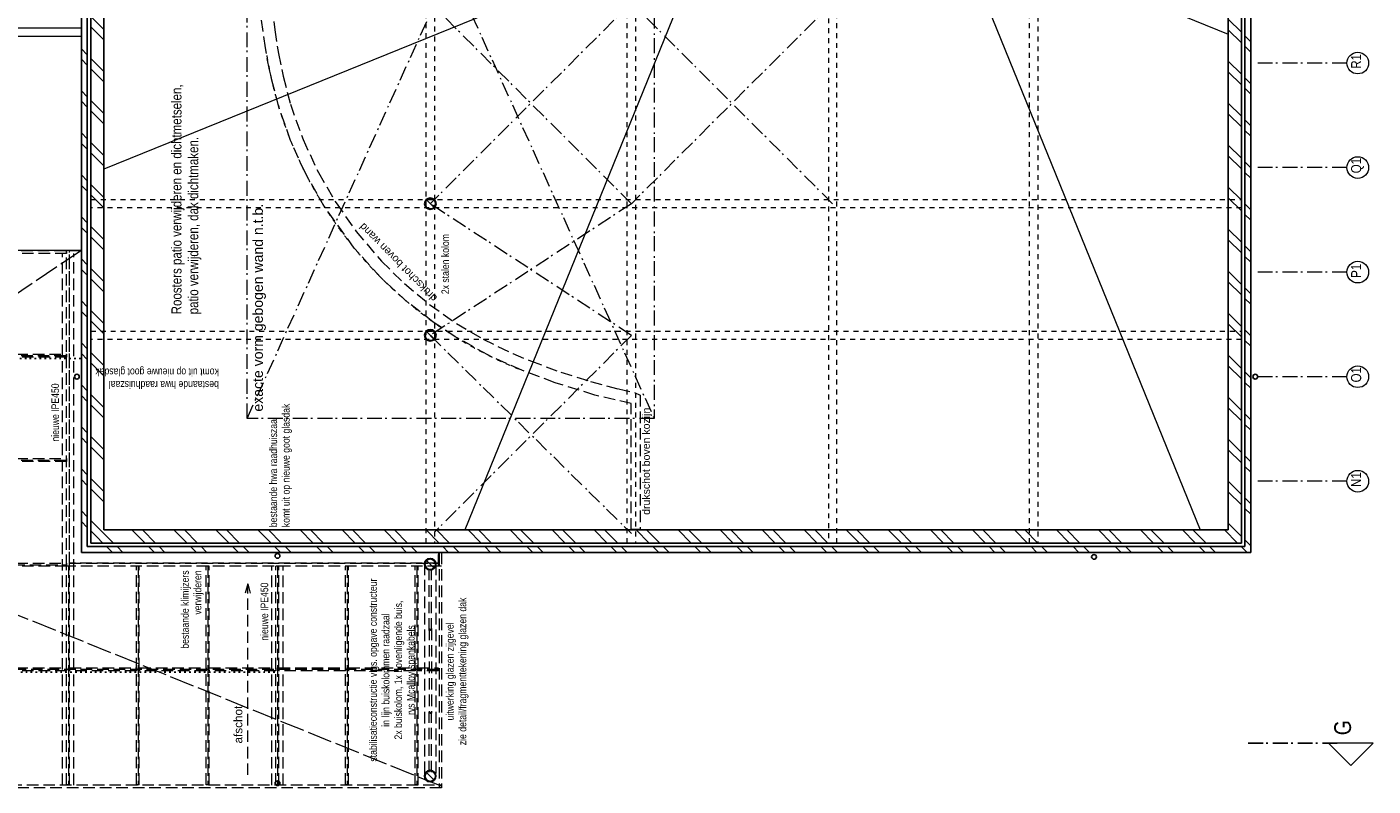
# Model space of a CAD drawing. Header units: millimetres. Extents: x 274596 to 660162, y 141333 to 298920.
# Tile 67 of 165: x 410518 to 433170, y 202424 to 215203. Entities that reach past the tile are written whole.
import ezdxf

# ---------------------------------------------------------------- set-up
doc = ezdxf.new("R2010")
doc.units = ezdxf.units.MM
doc.header["$LTSCALE"] = 400
for name, pattern in [('STYLE_01', [0.416641, 0.208282, -0.208359]), ('STYLE_02', [0.694427, 0.486069, -0.208359]), ('STYLE_03', [1.25, 1.041641, -0.208359]), ('STYLE_05', [0.208282, 0.069427, -0.138855]), ('STYLE_06', [1.041641, 0.625, -0.208282, 0.069427, -0.138931])]:
    doc.linetypes.add(name, pattern=pattern)
for name, color, linetype, lineweight in [('Binnenkozijnen', 140, 'Continuous', 15), ('Interieur-vaste inrichting', 140, 'Continuous', 15), ('Lijn-afbreek', 140, 'STYLE_06', 15), ('mat-baksteen', 5, 'Continuous', 25), ('mat-beton (ihwg)', 5, 'Continuous', 25), ('mat-isolatie', 140, 'Continuous', 15), ('mat-staal', 5, 'Continuous', 25), ('None', 7, 'Continuous', 9), ('Tekst', 140, 'Continuous', 15)]:
    doc.layers.add(name, color=color, linetype=linetype, lineweight=lineweight)
doc.styles.add('Arial', font='arial.ttf', dxfattribs={"height": 211.666667})
doc.styles.add('Arial Narrow', font='ARIALN.TTF', dxfattribs={"height": 222.25})

# ---------------------------------------------------------------- blocks, each defined once
blk = doc.blocks.new('*U195')
at = {"layer": 'Lijn-afbreek', "lineweight": 5}
for p, q in [((3497, -24360), (18647, -31210)), ((18647, -24360), (3497, -31210))]:
    blk.add_line(p, q, dxfattribs=at)
at = {"layer": 'Lijn-afbreek', "color": 140, "lineweight": 15}
blk.add_lwpolyline([(3497, -24360), (18647, -24360), (18647, -31210), (3497, -31210)], close=True, dxfattribs=at)
blk = doc.blocks.new('*U196')
at = {"layer": 'Interieur-vaste inrichting', "linetype": 'STYLE_01', "lineweight": 15}
blk.add_arc((10755, -31518), 6925, 99.5607, 157.9713, dxfattribs=at)
at = {"layer": 'mat-isolatie', "linetype": 'STYLE_02', "lineweight": 5}
blk.add_lwpolyline([(10457, -24775), (10037, -24823), (9641, -24886), (9260, -24967), (8787, -25087), (8192, -25300), (7637, -25559), (7127, -25855), (6647, -26193), (6146, -26620), (5767, -27007), (5415, -27430), (5098, -27880), (4833, -28330), (4590, -28830), (4465, -29130), (4277, -29640), (4118, -30140), (3995, -30610), (3935, -30880), (3891, -30972), (1626, -30972), (1626, -30820), (3747, -30820), (3891, -30210), (4100, -29540), (4311, -28980), (4566, -28410), (4874, -27860), (5121, -27490), (5455, -27060), (5869, -26610), (6367, -26160), (7037, -25675), (7625, -25340), (8178, -25090), (8737, -24893), (9367, -24733), (9737, -24666), (10267, -24593)], dxfattribs=at)
at = {"layer": 'None', "color": 7}
blk.add_blockref('*U195', (0, 0), dxfattribs=at)
at = {"layer": 'Tekst', "color": 140, "style": 'Arial'}
for s, insert, char_height, width, attachment_point in [('exacte vorm gebogen wand n.t.b.', (3613, -24455), 169.33, 3574.5, 1), ('drukschot boven kozijn', (2777, -31009), 127, 4640, 2)]:
    blk.add_mtext(s, dxfattribs=dict(at, insert=insert, char_height=char_height, width=width, attachment_point=attachment_point))
at = {"layer": 'Tekst', "color": 140, "insert": (5446, -27478), "char_height": 127, "width": 3574.5, "attachment_point": 1, "rotation": 44.5638, "style": 'Arial'}
blk.add_mtext('drukschot boven wand', dxfattribs=at)
blk = doc.blocks.new('*U757')
at = {"layer": 'None', "color": 43, "linetype": 'Continuous', "lineweight": 9}
for points, knots in [([(0, 0), (0, 5), (3.894, 10), (11.68, 20), (20, 0)], [0, 0, 0, 0.3093529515, 0.3093529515, 1, 1, 1]), ([(20, 0), (28.32, -20), (36.106, -10), (40, -5), (40, 0), (40, 5), (36.106, 10), (28.32, 20), (20, 0)], [0, 0, 0, 0.3453298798, 0.3453298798, 0.500007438, 0.500007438, 0.6546816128, 0.6546816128, 1, 1, 1]), ([(20, 0), (25.824, -14), (31.2742, -7), (34, -3.5), (34, 0), (34, 3.5), (31.2742, 7), (25.824, 14), (20, 0)], [0, 0, 0, 0.3453298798, 0.3453298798, 0.500007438, 0.500007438, 0.6546816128, 0.6546816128, 1, 1, 1])]:
    blk.add_open_spline(points, degree=2, knots=knots, dxfattribs=at)
blk = doc.blocks.new('*U758')
at = {"layer": 'None', "color": 43}
blk.add_blockref('*U757', (0, 0), dxfattribs=at)
blk = doc.blocks.new('*U759')
at = {"layer": 'None', "color": 43, "linetype": 'Continuous', "lineweight": 9}
for points, knots in [([(0, 0), (0, 5), (3.894, 10), (11.68, 20), (20, 0)], [0, 0, 0, 0.3093529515, 0.3093529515, 1, 1, 1]), ([(20, 0), (28.32, -20), (36.106, -10), (40, -5), (40, 0), (40, 5), (36.106, 10), (28.32, 20), (20, 0)], [0, 0, 0, 0.3453298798, 0.3453298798, 0.500007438, 0.500007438, 0.6546816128, 0.6546816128, 1, 1, 1]), ([(20, 0), (25.824, -14), (31.2742, -7), (34, -3.5), (34, 0), (34, 3.5), (31.2742, 7), (25.824, 14), (20, 0)], [0, 0, 0, 0.3453298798, 0.3453298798, 0.500007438, 0.500007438, 0.6546816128, 0.6546816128, 1, 1, 1])]:
    blk.add_open_spline(points, degree=2, knots=knots, dxfattribs=at)
blk = doc.blocks.new('*U760')
at = {"layer": 'None', "color": 43}
blk.add_blockref('*U759', (0, 0), dxfattribs=at)
blk = doc.blocks.new('*X127')
at = {"layer": 'None', "lineweight": 9}
blk.add_line((-68, -68), (68, 68), dxfattribs=at)
blk = doc.blocks.new('Kolom O 194')
at = {"layer": 'mat-staal', "lineweight": 25}
for radius in [96.8, 88.8]:
    blk.add_circle((0, 0), radius, dxfattribs=at)
at = {"layer": 'mat-staal'}
blk.add_blockref('*X127', (0, 0), dxfattribs=at)
blk = doc.blocks.new('*U761')
at = {"layer": 'None', "color": 8, "linetype": 'STYLE_02', "lineweight": 5}
for p, q in [((1057, -27345), (-2522, -27345)), ((1057, -27535), (-2522, -27535)), ((-39, -27420), (-1459, -27420)), ((-39, -27460), (-1459, -27460))]:
    blk.add_line(p, q, dxfattribs=at)
at = {"layer": 'None', "color": 43, "linetype": 'STYLE_02', "lineweight": 9}
for p, q in [((-2459, -27420), (-1459, -27420)), ((-2459, -27460), (-1459, -27460)), ((-59, -27420), (948, -27420)), ((-59, -27460), (948, -27460))]:
    blk.add_line(p, q, dxfattribs=at)
at = {"layer": 'None', "color": 7}
for p in [(-2522, -27440), (1044, -27440)]:
    blk.add_blockref('Kolom O 194', p, dxfattribs=at)
at = {"layer": 'None', "color": 43}
for name, p, rotation in [('*U758', (-1459, -27420), 270), ('*U760', (-59, -27460), 90)]:
    blk.add_blockref(name, p, dxfattribs=dict(at, rotation=rotation))
blk = doc.blocks.new('*U762')
at = {"layer": 'None', "color": 43, "linetype": 'STYLE_02', "lineweight": 9}
blk.add_line((150, -11550), (4950, -11550), dxfattribs=at)
at = {"layer": 'None', "color": 43, "lineweight": 9}
for q in [(4791, -11507), (4791, -11593)]:
    blk.add_line((4950, -11550), q, dxfattribs=at)
at = {"layer": 'None', "color": 43, "insert": (1630, -11317), "char_height": 141.1, "attachment_point": 1, "style": 'Arial'}
blk.add_mtext('afschot', dxfattribs=at)
blk = doc.blocks.new('*U763')
at = {"layer": 'None', "color": 43, "lineweight": 9}
for q in [(4752, -6539), (4752, -6624)]:
    blk.add_line((4911, -6582), q, dxfattribs=at)
at = {"layer": 'None', "color": 43, "linetype": 'STYLE_02', "lineweight": 9}
blk.add_line((1807, -6582), (4911, -6582), dxfattribs=at)
at = {"layer": 'None', "color": 43, "insert": (2187, -6349), "char_height": 141.1, "attachment_point": 1, "style": 'Arial'}
blk.add_mtext('afschot', dxfattribs=at)
blk = doc.blocks.new('*U764')
at = {"layer": 'None', "color": 43, "linetype": 'STYLE_02', "lineweight": 9}
blk.add_line((150, -18650), (4950, -18650), dxfattribs=at)
at = {"layer": 'None', "color": 43, "lineweight": 9}
for q in [(4791, -18607), (4791, -18693)]:
    blk.add_line((4950, -18650), q, dxfattribs=at)
at = {"layer": 'None', "color": 43, "insert": (1630, -18417), "char_height": 141.1, "attachment_point": 1, "style": 'Arial'}
blk.add_mtext('afschot', dxfattribs=at)
blk = doc.blocks.new('*U765')
at = {"layer": 'None', "color": 43, "linetype": 'STYLE_02', "lineweight": 9}
blk.add_line((-2503, -24370), (715, -24370), dxfattribs=at)
at = {"layer": 'None', "color": 43, "lineweight": 9}
for q in [(556, -24327), (556, -24413)]:
    blk.add_line((715, -24370), q, dxfattribs=at)
at = {"layer": 'None', "color": 43, "insert": (-1973, -24137), "char_height": 141.1, "attachment_point": 1, "style": 'Arial'}
blk.add_mtext('afschot', dxfattribs=at)
blk = doc.blocks.new('*U766')
at = {"layer": 'None', "color": 43, "linetype": 'STYLE_02', "lineweight": 9}
for p, q in [((-513, -5558), (-72, -6000)), ((-2669, -7370), (-2576, -7370)), ((-2576, -7370), (-2027, -7919))]:
    blk.add_line(p, q, dxfattribs=at)
blk.add_arc((136, -8168), 2178, 173.4354, 95.4977, dxfattribs=at)
blk = doc.blocks.new('*U767')
at = {"layer": 'None', "color": 140, "linetype": 'STYLE_03', "lineweight": 15}
for p, q in [((-2694, -27630), (6326, -5310)), ((6326, -21570), (-2669, -8170))]:
    blk.add_line(p, q, dxfattribs=at)
at = {"layer": 'None', "color": 140, "linetype": 'STYLE_02', "lineweight": 15}
for p, q in [((1036, -5558), (1036, -6185)), ((2796, -5558), (2796, -21322)), ((4556, -5558), (4556, -21322)), ((6276, -6098), (792, -6098)), ((2121, -7175), (6276, -7175)), ((6251, -7271), (2059, -7271)), ((2121, -7365), (6276, -7365)), ((-2024, -8445), (-2674, -8445)), ((6276, -8445), (2297, -8445)), ((-1485, -9618), (-2674, -9618)), ((6276, -9618), (1762, -9618)), ((-724, -10169), (-724, -27575)), ((1036, -10145), (1036, -21322)), ((-2674, -10695), (6276, -10695)), ((6276, -10791), (-2669, -10791)), ((-2674, -10885), (6276, -10885)), ((6276, -11965), (-2674, -11965)), ((6276, -13138), (-2674, -13138)), ((-2674, -14215), (6276, -14215)), ((6276, -14311), (-2674, -14311)), ((-2674, -14405), (6276, -14405)), ((6276, -15485), (-2674, -15485)), ((6276, -16658), (-2674, -16658)), ((-2674, -17735), (6276, -17735)), ((6276, -17831), (-2674, -17831)), ((-2674, -17925), (6276, -17925)), ((6276, -19005), (-2674, -19005)), ((6276, -20178), (-2674, -20178)), ((-2674, -21255), (6276, -21255)), ((1011, -21351), (-2674, -21351)), ((-2674, -21445), (6276, -21445)), ((1011, -22524), (-2674, -22524)), ((1011, -23697), (-2674, -23697)), ((-2674, -24775), (1011, -24775)), ((1011, -24870), (-2674, -24870)), ((-2674, -24965), (1011, -24965)), ((1011, -26043), (-2674, -26043)), ((1011, -27216), (-2674, -27216)), ((1241, -27590), (-2719, -27590)), ((1241, -27630), (-2719, -27630))]:
    blk.add_line(p, q, dxfattribs=at)
at = {"layer": 'None', "color": 43, "linetype": 'STYLE_02', "lineweight": 9}
for p, q in [((792, -6073), (6276, -6073)), ((792, -6123), (792, -6073)), ((6276, -6123), (6276, -6073)), ((792, -6123), (6276, -6123)), ((2113, -7246), (6276, -7246)), ((6276, -7296), (6276, -7246)), ((2136, -7296), (6276, -7296)), ((-2669, -8419), (-2669, -8469)), ((-2035, -8420), (-2669, -8419)), ((-2028, -8470), (-2669, -8469)), ((2307, -8469), (6276, -8469)), ((2314, -8419), (6276, -8419)), ((6276, -8469), (6276, -8419)), ((-2682, -9592), (-2682, -9642)), ((-1532, -9592), (-2682, -9592)), ((-1484, -9642), (-2682, -9642)), ((1740, -9643), (6276, -9642)), ((1788, -9593), (6276, -9592)), ((6276, -9642), (6276, -9592)), ((-2669, -10765), (6276, -10765)), ((-2669, -10815), (-2669, -10765)), ((-2669, -10815), (6276, -10815)), ((6276, -10815), (6276, -10765)), ((-2669, -11938), (6276, -11938)), ((-2669, -11988), (-2669, -11938)), ((-2669, -11988), (6276, -11988)), ((6276, -11988), (6276, -11938)), ((-2669, -13111), (6276, -13111)), ((-2669, -13161), (-2669, -13111)), ((6276, -13161), (6276, -13111)), ((-2669, -13161), (6276, -13161)), ((-2669, -14284), (6276, -14284)), ((-2669, -14334), (-2669, -14284)), ((-2669, -14334), (6276, -14334)), ((6276, -14334), (6276, -14284)), ((-2669, -15457), (6276, -15457)), ((-2669, -15507), (-2669, -15457)), ((-2669, -15507), (6276, -15507)), ((6276, -15507), (6276, -15457)), ((-2669, -16630), (6276, -16630)), ((-2669, -16680), (-2669, -16630)), ((-2669, -16680), (6276, -16680)), ((6276, -16680), (6276, -16630)), ((-2669, -17803), (6276, -17803)), ((-2669, -17853), (-2669, -17803)), ((-2669, -17853), (6276, -17853)), ((6276, -17853), (6276, -17803)), ((-2669, -18976), (6276, -18976)), ((-2669, -19026), (-2669, -18976)), ((-2669, -19026), (6276, -19026)), ((6276, -19026), (6276, -18976)), ((-2669, -20149), (6276, -20149)), ((-2669, -20199), (-2669, -20149)), ((6276, -20199), (6276, -20149)), ((-2669, -20199), (6276, -20199)), ((-2669, -21322), (1011, -21322)), ((-2669, -21372), (-2669, -21322)), ((-2669, -21372), (1011, -21372)), ((1011, -21372), (1011, -21322)), ((1011, -21322), (6326, -21322)), ((1011, -21372), (1011, -21322)), ((1011, -21372), (6326, -21372)), ((6326, -21372), (6326, -21322)), ((-2669, -22495), (1011, -22495)), ((-2669, -22545), (-2669, -22495)), ((-2669, -22545), (1011, -22545)), ((1011, -22545), (1011, -22495)), ((-2669, -23668), (1011, -23668)), ((-2669, -23718), (-2669, -23668)), ((-2669, -23718), (1011, -23718)), ((1011, -23718), (1011, -23668)), ((-2669, -24841), (1011, -24841)), ((-2669, -24891), (-2669, -24841)), ((-2669, -24891), (1011, -24891)), ((1011, -24891), (1011, -24841)), ((-2669, -26014), (1011, -26014)), ((-2669, -26064), (-2669, -26014)), ((1011, -26064), (1011, -26014)), ((-2669, -26064), (1011, -26064)), ((-2669, -27187), (1011, -27187)), ((-2669, -27237), (-2669, -27187)), ((-2669, -27237), (1011, -27237)), ((1011, -27237), (1011, -27187))]:
    blk.add_line(p, q, dxfattribs=at)
for points in [[(6326, -5508), (-634, -5508), (-584, -5558), (6326, -5558)], [(1011, -5558), (1061, -5558), (1061, -6073), (1011, -6073)], [(2771, -5558), (2821, -5558), (2821, -6073), (2771, -6073)], [(4531, -5558), (4581, -5558), (4581, -6073), (4531, -6073)], [(6276, -5558), (6326, -5558), (6326, -21322), (6276, -21322)], [(1011, -6123), (1061, -6123), (1061, -6185), (1011, -6185)], [(2771, -6123), (2821, -6123), (2821, -7246), (2771, -7246)], [(4531, -6123), (4581, -6123), (4581, -7246), (4531, -7246)], [(4531, -6123), (4581, -6123), (4581, -7246), (4531, -7246)], [(-2719, -7320), (-2669, -7320), (-2669, -27630), (-2719, -27630)], [(2771, -7296), (2821, -7296), (2821, -8419), (2771, -8419)], [(4531, -7296), (4581, -7296), (4581, -8419), (4531, -8419)], [(4531, -7296), (4581, -7296), (4581, -8419), (4531, -8419)], [(2771, -8469), (2821, -8469), (2821, -9592), (2771, -9592)], [(4531, -8469), (4581, -8469), (4581, -9592), (4531, -9592)], [(4531, -8469), (4581, -8469), (4581, -9592), (4531, -9592)], [(2771, -9642), (2821, -9642), (2821, -10765), (2771, -10765)], [(4531, -9642), (4581, -9642), (4581, -10765), (4531, -10765)], [(4531, -9642), (4581, -9642), (4581, -10765), (4531, -10765)], [(-749, -10169), (-699, -10169), (-699, -10765), (-749, -10765)], [(1011, -10145), (1061, -10145), (1061, -10765), (1011, -10765)], [(-749, -10815), (-699, -10815), (-699, -11938), (-749, -11938)], [(1011, -10815), (1061, -10815), (1061, -11938), (1011, -11938)], [(2771, -10815), (2821, -10815), (2821, -11938), (2771, -11938)], [(4531, -10815), (4581, -10815), (4581, -11938), (4531, -11938)], [(4531, -10815), (4581, -10815), (4581, -11938), (4531, -11938)], [(-749, -11988), (-699, -11988), (-699, -13111), (-749, -13111)], [(1011, -11988), (1061, -11988), (1061, -13111), (1011, -13111)], [(2771, -11988), (2821, -11988), (2821, -13111), (2771, -13111)], [(4531, -11988), (4581, -11988), (4581, -13111), (4531, -13111)], [(4531, -11988), (4581, -11988), (4581, -13111), (4531, -13111)], [(-749, -13161), (-699, -13161), (-699, -14284), (-749, -14284)], [(1011, -13161), (1061, -13161), (1061, -14284), (1011, -14284)], [(2771, -13161), (2821, -13161), (2821, -14284), (2771, -14284)], [(4531, -13161), (4581, -13161), (4581, -14284), (4531, -14284)], [(4531, -13161), (4581, -13161), (4581, -14284), (4531, -14284)], [(-749, -14334), (-699, -14334), (-699, -15457), (-749, -15457)], [(1011, -14334), (1061, -14334), (1061, -15457), (1011, -15457)], [(2771, -14334), (2821, -14334), (2821, -15457), (2771, -15457)], [(4531, -14334), (4581, -14334), (4581, -15457), (4531, -15457)], [(4531, -14334), (4581, -14334), (4581, -15457), (4531, -15457)], [(-749, -15507), (-699, -15507), (-699, -16630), (-749, -16630)], [(1011, -15507), (1061, -15507), (1061, -16630), (1011, -16630)], [(2771, -15507), (2821, -15507), (2821, -16630), (2771, -16630)], [(4531, -15507), (4581, -15507), (4581, -16630), (4531, -16630)], [(4531, -15507), (4581, -15507), (4581, -16630), (4531, -16630)], [(-749, -16680), (-699, -16680), (-699, -17803), (-749, -17803)], [(1011, -16680), (1061, -16680), (1061, -17803), (1011, -17803)], [(2771, -16680), (2821, -16680), (2821, -17803), (2771, -17803)], [(4531, -16680), (4581, -16680), (4581, -17803), (4531, -17803)], [(4531, -16680), (4581, -16680), (4581, -17803), (4531, -17803)], [(-749, -17853), (-699, -17853), (-699, -18976), (-749, -18976)], [(1011, -17853), (1061, -17853), (1061, -18976), (1011, -18976)], [(2771, -17853), (2821, -17853), (2821, -18976), (2771, -18976)], [(4531, -17853), (4581, -17853), (4581, -18976), (4531, -18976)], [(4531, -17853), (4581, -17853), (4581, -18976), (4531, -18976)], [(-749, -19026), (-699, -19026), (-699, -20149), (-749, -20149)], [(1011, -19026), (1061, -19026), (1061, -20149), (1011, -20149)], [(2771, -19026), (2821, -19026), (2821, -20149), (2771, -20149)], [(4531, -19026), (4581, -19026), (4581, -20149), (4531, -20149)], [(4531, -19026), (4581, -19026), (4581, -20149), (4531, -20149)], [(-749, -20199), (-699, -20199), (-699, -21322), (-749, -21322)], [(1011, -20199), (1061, -20199), (1061, -21322), (1011, -21322)], [(2771, -20199), (2821, -20199), (2821, -21322), (2771, -21322)], [(4531, -20199), (4581, -20199), (4581, -21322), (4531, -21322)], [(-749, -21372), (-699, -21372), (-699, -22495), (-749, -22495)], [(1011, -21372), (1061, -21372), (1061, -27590), (1011, -27590)], [(1241, -27580), (1061, -27580), (1061, -21372), (6326, -21372), (6326, -21570), (1241, -21570)], [(-749, -22545), (-699, -22545), (-699, -23668), (-749, -23668)], [(-749, -23718), (-699, -23718), (-699, -24841), (-749, -24841)], [(-749, -24891), (-699, -24891), (-699, -26014), (-749, -26014)], [(-749, -26064), (-699, -26064), (-699, -27187), (-749, -27187)], [(-749, -27237), (-699, -27237), (-699, -27575), (-749, -27575)], [(1011, -27580), (1241, -27580), (1241, -27630), (1011, -27630)]]:
    blk.add_lwpolyline(points, close=True, dxfattribs=at)
at = {"layer": 'None', "color": 7}
for name in ['*U766', '*U763', '*U762', '*U764', '*U765', '*U761']:
    blk.add_blockref(name, (0, 0), dxfattribs=at)
at = {"layer": 'Tekst', "color": 140, "insert": (-738, -26415), "char_height": 127, "attachment_point": 2, "style": 'Arial Narrow'}
blk.add_mtext('stabilisatieconstructie vlgs. opgave constructeur\\Pin lijn buiskolommen raadzaal\\P2x buiskolom, 1x bovenligende buis,\\Prvs Mcalloy-spankabels\\P', dxfattribs=at)
blk = doc.blocks.new('*X852')
at = {"layer": 'None', "lineweight": 9}
for p, q in [((1503, -21832), (1604, -21730)), ((1591, -21920), (1781, -21730)), ((2092, -21950), (2312, -21730)), ((2268, -21950), (2488, -21730)), ((2799, -21950), (3019, -21730)), ((2975, -21950), (3195, -21730)), ((3506, -21950), (3726, -21730)), ((3682, -21950), (3902, -21730)), ((4213, -21950), (4433, -21730)), ((4389, -21950), (4609, -21730)), ((4920, -21950), (5140, -21730)), ((5096, -21950), (5316, -21730)), ((5627, -21950), (5847, -21730)), ((5804, -21950), (6024, -21730)), ((6334, -21950), (6554, -21730)), ((6511, -21950), (6731, -21730)), ((7041, -21950), (7261, -21730)), ((7218, -21950), (7438, -21730)), ((7748, -21950), (7968, -21730)), ((7925, -21950), (8145, -21730)), ((8456, -21950), (8676, -21730)), ((8632, -21950), (8852, -21730)), ((9163, -21950), (9383, -21730)), ((9339, -21950), (9559, -21730)), ((9870, -21950), (10090, -21730)), ((10046, -21950), (10266, -21730))]:
    blk.add_line(p, q, dxfattribs=at)
blk = doc.blocks.new('*X853')
at = {"layer": 'None', "lineweight": 9}
for p, q in [((1401, -21933), (1503, -21832)), ((1401, -22110), (1591, -21920)), ((1401, -22641), (1621, -22421)), ((1401, -22817), (1621, -22597)), ((1401, -23348), (1621, -23128)), ((1401, -23524), (1621, -23304)), ((1401, -24055), (1621, -23835)), ((1401, -24231), (1621, -24011)), ((1401, -24762), (1621, -24542)), ((1401, -24938), (1621, -24718)), ((1401, -25469), (1621, -25249)), ((1401, -25645), (1621, -25425)), ((1401, -26176), (1621, -25956)), ((1401, -26352), (1621, -26132)), ((1401, -26883), (1621, -26663)), ((1401, -27060), (1621, -26840)), ((1401, -27590), (1621, -27370)), ((1401, -27767), (1621, -27547)), ((1401, -28297), (1621, -28077)), ((1401, -28474), (1621, -28254)), ((1401, -29005), (1621, -28785)), ((1401, -29181), (1621, -28961)), ((1401, -29712), (1621, -29492)), ((1401, -29888), (1621, -29668)), ((1401, -30419), (1621, -30199)), ((1401, -30595), (1621, -30375)), ((1401, -31126), (1621, -30906)), ((1401, -31302), (1621, -31082)), ((1401, -31833), (1621, -31613)), ((1401, -32009), (1621, -31789)), ((1401, -32540), (1621, -32320)), ((1401, -32716), (1621, -32496)), ((1401, -33247), (1621, -33027)), ((1401, -33424), (1621, -33204)), ((1401, -33954), (1621, -33734)), ((1401, -34131), (1621, -33911)), ((1401, -34661), (1621, -34441)), ((1401, -34838), (1621, -34618)), ((1401, -35368), (1621, -35148)), ((1401, -35545), (1621, -35325)), ((1401, -36076), (1621, -35856)), ((1401, -36252), (1621, -36032)), ((1401, -36783), (1621, -36563)), ((1401, -36959), (1621, -36739)), ((1401, -37490), (1621, -37270)), ((1401, -37666), (1621, -37446)), ((1401, -38197), (1621, -37977)), ((1401, -38373), (1621, -38153)), ((1401, -38904), (1621, -38684)), ((1401, -39080), (1621, -38860)), ((1401, -39611), (1621, -39391)), ((1401, -39788), (1621, -39568)), ((1401, -40318), (1621, -40098)), ((1401, -40495), (1621, -40275)), ((1401, -41025), (1621, -40805))]:
    blk.add_line(p, q, dxfattribs=at)
blk = doc.blocks.new('*X854')
at = {"layer": 'None', "lineweight": 9}
for p, q in [((1513, -41090), (1733, -40870)), ((2044, -41090), (2264, -40870)), ((2220, -41090), (2440, -40870)), ((2751, -41090), (2971, -40870)), ((2927, -41090), (3147, -40870)), ((3458, -41090), (3678, -40870)), ((3634, -41090), (3854, -40870)), ((4165, -41090), (4385, -40870)), ((4341, -41090), (4561, -40870)), ((4872, -41090), (5092, -40870)), ((5048, -41090), (5268, -40870)), ((5579, -41090), (5799, -40870)), ((5755, -41090), (5975, -40870)), ((6286, -41090), (6506, -40870)), ((6463, -41090), (6683, -40870)), ((6993, -41090), (7213, -40870)), ((7170, -41090), (7390, -40870)), ((7700, -41090), (7920, -40870)), ((7877, -41090), (8097, -40870)), ((8408, -41090), (8628, -40870)), ((8584, -41090), (8804, -40870)), ((9115, -41090), (9335, -40870)), ((9291, -41090), (9511, -40870)), ((9822, -41090), (10042, -40870)), ((9998, -41090), (10218, -40870))]:
    blk.add_line(p, q, dxfattribs=at)
blk = doc.blocks.new('*X855')
at = {"layer": 'None', "lineweight": 9}
for p, q in [((1241, -22093), (1341, -21993)), ((1241, -22270), (1341, -22170)), ((1241, -22801), (1341, -22701)), ((1241, -22977), (1341, -22877)), ((1241, -23508), (1341, -23408)), ((1241, -23684), (1341, -23584)), ((1241, -24215), (1341, -24115)), ((1241, -24391), (1341, -24291)), ((1241, -24922), (1341, -24822)), ((1241, -25098), (1341, -24998)), ((1241, -25629), (1341, -25529)), ((1241, -25805), (1341, -25705)), ((1241, -26336), (1341, -26236)), ((1241, -26512), (1341, -26412)), ((1241, -27043), (1341, -26943)), ((1241, -27220), (1341, -27120)), ((1241, -27750), (1341, -27650)), ((1241, -27927), (1341, -27827)), ((1241, -28457), (1341, -28357)), ((1241, -28634), (1341, -28534)), ((1241, -29165), (1341, -29065)), ((1241, -29341), (1341, -29241)), ((1241, -29872), (1341, -29772)), ((1241, -30048), (1341, -29948)), ((1241, -30579), (1341, -30479)), ((1241, -30755), (1341, -30655)), ((1241, -31286), (1341, -31186)), ((1241, -31462), (1341, -31362)), ((1241, -31993), (1341, -31893)), ((1241, -32169), (1341, -32069)), ((1241, -32700), (1341, -32600)), ((1241, -32876), (1341, -32776)), ((1241, -33407), (1341, -33307)), ((1241, -33584), (1341, -33484)), ((1241, -34114), (1341, -34014)), ((1241, -34291), (1341, -34191)), ((1241, -34821), (1341, -34721)), ((1241, -34998), (1341, -34898)), ((1241, -35528), (1341, -35428)), ((1241, -35705), (1341, -35605)), ((1241, -36236), (1341, -36136)), ((1241, -36412), (1341, -36312)), ((1241, -36943), (1341, -36843)), ((1241, -37119), (1341, -37019)), ((1241, -37650), (1341, -37550)), ((1241, -37826), (1341, -37726)), ((1241, -38357), (1341, -38257)), ((1241, -38533), (1341, -38433)), ((1241, -39064), (1341, -38964)), ((1241, -39240), (1341, -39140)), ((1241, -39771), (1341, -39671)), ((1241, -39948), (1341, -39848)), ((1241, -40478), (1341, -40378)), ((1241, -40655), (1341, -40555)), ((1241, -41185), (1341, -41085))]:
    blk.add_line(p, q, dxfattribs=at)
blk = doc.blocks.new('*X856')
at = {"layer": 'None', "lineweight": 9}
for p, q in [((1353, -41250), (1453, -41150)), ((1884, -41250), (1984, -41150)), ((2060, -41250), (2160, -41150)), ((2591, -41250), (2691, -41150)), ((2767, -41250), (2867, -41150)), ((3298, -41250), (3398, -41150)), ((3474, -41250), (3574, -41150)), ((4005, -41250), (4105, -41150)), ((4181, -41250), (4281, -41150)), ((4712, -41250), (4812, -41150)), ((4888, -41250), (4988, -41150)), ((5419, -41250), (5519, -41150)), ((5595, -41250), (5695, -41150)), ((6126, -41250), (6226, -41150)), ((6303, -41250), (6403, -41150)), ((6833, -41250), (6933, -41150)), ((7010, -41250), (7110, -41150)), ((7540, -41250), (7640, -41150)), ((7717, -41250), (7817, -41150)), ((8247, -41250), (8347, -41150)), ((8424, -41250), (8524, -41150)), ((8955, -41250), (9055, -41150)), ((9131, -41250), (9231, -41150)), ((9662, -41250), (9762, -41150)), ((9838, -41250), (9938, -41150))]:
    blk.add_line(p, q, dxfattribs=at)
blk = doc.blocks.new('*X859')
at = {"layer": 'None', "lineweight": 9}
for p, q in [((1665, -21670), (1765, -21570)), ((1841, -21670), (1941, -21570)), ((2372, -21670), (2472, -21570)), ((2548, -21670), (2648, -21570)), ((3079, -21670), (3179, -21570)), ((3255, -21670), (3355, -21570)), ((3786, -21670), (3886, -21570)), ((3962, -21670), (4062, -21570)), ((4493, -21670), (4593, -21570)), ((4669, -21670), (4769, -21570)), ((5200, -21670), (5300, -21570)), ((5376, -21670), (5476, -21570)), ((5907, -21670), (6007, -21570)), ((6084, -21670), (6184, -21570)), ((6614, -21670), (6714, -21570)), ((6791, -21670), (6891, -21570)), ((7321, -21670), (7421, -21570)), ((7498, -21670), (7598, -21570)), ((8028, -21670), (8128, -21570)), ((8205, -21670), (8305, -21570)), ((8736, -21670), (8836, -21570)), ((8912, -21670), (9012, -21570)), ((9443, -21670), (9543, -21570)), ((9619, -21670), (9719, -21570))]:
    blk.add_line(p, q, dxfattribs=at)
blk = doc.blocks.new('HWA')
at = {"layer": 'None', "color": 92, "linetype": 'Continuous', "lineweight": 25}
blk.add_circle((0, -74), 40, dxfattribs=at)
blk = doc.blocks.new('*U1046')
at = {"layer": 'None', "color": 8, "linetype": 'STYLE_06', "lineweight": 5}
for p, q in [((4896, -27440), (1561, -30825)), ((4896, -30825), (1581, -27510)), ((7111, -30825), (4896, -27440)), ((4896, -30825), (7111, -27440)), ((10496, -30825), (7111, -27440)), ((7111, -30825), (10496, -27440)), ((10496, -34210), (7111, -30825)), ((7111, -34210), (10496, -30825))]:
    blk.add_line(p, q, dxfattribs=at)
at = {"layer": 'None', "color": 8, "linetype": 'STYLE_01', "lineweight": 5}
for points in [[(1401, -21730), (20761, -21730), (20761, -41090), (1401, -41090)], [(4826, -21730), (4966, -21730), (4966, -41090), (4826, -41090)], [(4826, -21730), (4966, -21730), (4966, -41090), (4826, -41090)], [(7041, -21730), (7181, -21730), (7181, -41090), (7041, -41090)], [(1401, -27370), (20761, -27370), (20761, -27510), (1401, -27510)], [(1401, -30755), (20761, -30755), (20761, -30895), (1401, -30895)], [(1401, -34140), (1401, -34280), (10566, -34280), (10566, -34140)], [(1401, -37525), (20761, -37525), (20761, -37665), (1401, -37665)]]:
    blk.add_lwpolyline(points, close=True, dxfattribs=at)
blk = doc.blocks.new('*U1421')
at = {"layer": 'None', "color": 8, "lineweight": 5}
for p, q in [((10497, -36794), (10497, -31633)), ((10647, -36734), (10647, -31686)), ((10737, -36697), (10737, -31723)), ((10797, -36673), (10797, -31747)), ((10832, -36659), (10832, -31761))]:
    blk.add_line(p, q, dxfattribs=at)
blk = doc.blocks.new('*U1422')
at = {"layer": 'None', "color": 8, "lineweight": 5}
for p, q in [((10741, -36695), (11396, -37350)), ((10796, -36673), (11418, -37295)), ((10832, -36659), (11432, -37259)), ((10497, -36791), (11298, -37591)), ((10651, -36732), (11359, -37441))]:
    blk.add_line(p, q, dxfattribs=at)
blk = doc.blocks.new('*U1423')
at = {"layer": 'None', "color": 8, "lineweight": 5}
for p, q in [((10497, -31629), (11298, -30829)), ((10651, -31688), (11359, -30979)), ((10741, -31725), (11396, -31070)), ((10796, -31747), (11418, -31125)), ((10832, -31761), (11432, -31161))]:
    blk.add_line(p, q, dxfattribs=at)
blk = doc.blocks.new('*U1424')
at = {"layer": 'None', "color": 8, "lineweight": 5}
for p, q in [((17115, -36734), (17115, -31686)), ((17265, -36794), (17265, -31633)), ((16930, -36659), (16930, -31761)), ((16965, -36673), (16965, -31747)), ((17025, -36697), (17025, -31723))]:
    blk.add_line(p, q, dxfattribs=at)
blk = doc.blocks.new('*U1425')
at = {"layer": 'None', "color": 8, "lineweight": 5}
for p, q in [((16931, -36659), (16330, -37259)), ((16966, -36673), (16344, -37295)), ((17021, -36695), (16366, -37350)), ((17112, -36732), (16403, -37441)), ((17265, -36791), (16464, -37591))]:
    blk.add_line(p, q, dxfattribs=at)
blk = doc.blocks.new('*U1426')
at = {"layer": 'None', "color": 8, "lineweight": 5}
for p, q in [((17112, -31688), (16403, -30979)), ((17265, -31629), (16464, -30829)), ((16931, -31761), (16330, -31161)), ((16966, -31747), (16344, -31125)), ((17021, -31725), (16366, -31070))]:
    blk.add_line(p, q, dxfattribs=at)
blk = doc.blocks.new('*U1427')
at = {"layer": 'None', "color": 8, "lineweight": 5}
for p, q in [((16364, -37358), (11390, -37358)), ((16340, -37298), (11414, -37298)), ((16326, -37263), (11429, -37263)), ((16462, -37598), (11301, -37598)), ((16401, -37448), (11354, -37448))]:
    blk.add_line(p, q, dxfattribs=at)
blk = doc.blocks.new('*U1428')
at = {"layer": 'None', "color": 8, "lineweight": 5}
for p, q in [((16462, -30830), (11301, -30830)), ((16401, -30980), (11354, -30980)), ((16364, -31070), (11390, -31070)), ((16340, -31130), (11414, -31130)), ((16326, -31165), (11429, -31165))]:
    blk.add_line(p, q, dxfattribs=at)
blk = doc.blocks.new('*U1429')
at = {"layer": 'None', "color": 140, "lineweight": 15}
for p, q in [((11442, -31186), (10857, -31771)), ((11463, -31236), (10907, -31792)), ((11442, -31186), (16320, -31186)), ((11463, -31236), (16299, -31236)), ((16299, -31236), (16855, -31792)), ((16320, -31186), (16905, -31771)), ((10832, -36649), (10832, -31771)), ((10857, -36649), (10857, -31771)), ((10907, -36628), (10907, -31792)), ((16855, -31792), (16855, -36628)), ((16905, -31771), (16905, -36649)), ((10857, -36649), (11442, -37234)), ((10907, -36628), (11463, -37184)), ((16299, -37184), (16855, -36628)), ((16320, -37234), (16905, -36649)), ((11442, -37234), (16320, -37234)), ((11463, -37184), (16299, -37184))]:
    blk.add_line(p, q, dxfattribs=at)
blk = doc.blocks.new('*U1430')
at = {"layer": 'None', "color": 140, "lineweight": 15}
for p, q in [((11463, -31236), (7696, -21950)), ((16299, -31236), (20066, -21950)), ((10907, -31792), (1621, -28025)), ((16855, -31792), (20541, -30297)), ((10907, -36628), (1621, -40395)), ((16855, -36628), (20541, -38123)), ((11463, -37184), (9968, -40870)), ((16299, -37184), (17794, -40870))]:
    blk.add_line(p, q, dxfattribs=at)
blk = doc.blocks.new('*U1431')
at = {"layer": 'None', "color": 7}
for name in ['*U1430', '*U1423', '*U1428', '*U1426', '*U1429', '*U1421', '*U1424', '*U1422', '*U1425', '*U1427']:
    blk.add_blockref(name, (0, 0), dxfattribs=at)
blk = doc.blocks.new('*U1432')
at = {"layer": 'None', "color": 7}
blk.add_blockref('*U1431', (0, 0), dxfattribs=at)

msp = doc.modelspace()

# ---------------------------------------------------------------- linework, layer by layer
at = {"layer": 'mat-baksteen', "lineweight": 25}
for p, q in [((411434.41069, 226035.42983), (411434.41069, 206355.42983)), ((411534.41069, 225935.42983), (411534.41069, 206455.42983)), ((430954.37006, 206515.42983), (430954.37006, 225875.38919)), ((431014.41069, 206455.42983), (431014.41069, 225935.42983)), ((431114.41069, 206355.42983), (431114.41069, 226035.42983)), ((411594.45133, 225670.42983), (411594.45133, 206515.42983)), ((411814.45133, 225670.42983), (411814.45133, 212335.42983)), ((430734.37006, 206735.42983), (430734.37006, 225655.38919)), ((411814.45133, 210055.42983), (411814.45133, 212335.42983)), ((411814.45133, 212115.42983), (411814.45133, 210335.42983)), ((411814.45133, 210235.42983), (411814.45133, 210155.42983)), ((411814.45133, 210055.42983), (411814.45133, 206735.42983)), ((411814.45133, 206735.42983), (430734.37006, 206735.42983)), ((411534.41069, 206455.42983), (431014.41069, 206455.42983)), ((411594.45133, 206515.42983), (430954.37006, 206515.42983)), ((411434.41069, 206355.42983), (431114.41069, 206355.42983))]:
    msp.add_line(p, q, dxfattribs=at)
at = {"layer": 'None', "color": 43, "linetype": 'Continuous', "lineweight": 9}
msp.add_line((411434.41069, 215039.41109), (395174.45133, 215039.41109), dxfattribs=at)
at = {"layer": 'None', "color": 7, "linetype": 'STYLE_06', "lineweight": 9}
for p, q in [((432730.22487, 214595.42978), (431230.22487, 214595.42978)), ((432730.22487, 212835.42978), (431230.22487, 212835.42978)), ((432730.22487, 211075.42978), (431230.22487, 211075.42978)), ((432730.22487, 209315.42978), (431230.22487, 209315.42978)), ((432730.22487, 207555.42978), (431230.22487, 207555.42978))]:
    msp.add_line(p, q, dxfattribs=at)
at = {"layer": 'None', "color": 92, "linetype": 'STYLE_05', "lineweight": 25}
for p, q in [((395484.41069, 209622.495), (411434.41069, 209622.495)), ((399916.68565, 204342.495), (414734.41069, 204342.495))]:
    msp.add_line(p, q, dxfattribs=at)
at = {"layer": 'None', "color": 92, "linetype": 'STYLE_06', "lineweight": 25}
msp.add_line((432568.21824, 203145.42984), (431068.21824, 203145.42984), dxfattribs=at)
at = {"layer": 'None', "color": 43, "linetype": 'Continuous', "lineweight": 9}
msp.add_lwpolyline([(395174.45133, 211440.43009), (395174.45133, 215189.41109), (411434.41069, 215189.41109), (411434.41069, 211440.43009)], close=True, dxfattribs=at)
at = {"layer": 'None', "color": 140, "linetype": 'Continuous', "lineweight": 15, "flags": 128}
msp.add_lwpolyline([(433170.09324, 203145.42984), (432420.09324, 203145.42984), (432795.09324, 202770.42984)], close=True, dxfattribs=at)
at = {"layer": 'None', "color": 43, "linetype": 'Continuous', "lineweight": 9}
for centre in [(432912.83129, 214595.42978), (432912.83129, 212835.42978), (432912.83129, 211075.42978), (432912.83129, 209315.42978), (432912.83129, 207555.42978)]:
    msp.add_circle(centre, 182.60642, dxfattribs=at)

# ---------------------------------------------------------------- block references
at = {"layer": 'Interieur-vaste inrichting', "rotation": 90}
msp.add_blockref('*U196', (389864.41069, 205114.37046), dxfattribs=at)
at = {"layer": 'mat-baksteen', "rotation": 90}
for name in ['*X859', '*X852', '*X854', '*X856', '*X853', '*X855']:
    msp.add_blockref(name, (389864.41069, 205114.37046), dxfattribs=at)
at = {"layer": 'mat-beton (ihwg)', "color": 7, "rotation": 90}
for p in [(411285.41069, 209315.42946), (414660.41044, 202472.20305)]:
    msp.add_blockref('HWA', p, dxfattribs=at)
at = {"layer": 'mat-beton (ihwg)', "color": 7, "xscale": -1, "rotation": 90}
msp.add_blockref('HWA', (414660.41044, 206298.6566), dxfattribs=at)
at = {"layer": 'None', "color": 7, "rotation": 90}
for name, p in [('*U1432', (389864.41069, 205114.37046)), ('*U1046', (389864.41069, 205114.37046)), ('Kolom O 194', (417306.41069, 212227.42983)), ('*U767', (389864.41069, 205114.37046)), ('Kolom O 194', (417306.41069, 210012.42983)), ('HWA', (431114.41069, 209315.42983))]:
    msp.add_blockref(name, p, dxfattribs=at)
at = {"layer": 'None', "color": 7}
msp.add_blockref('HWA', (428474.41069, 206355.42983), dxfattribs=at)

# ---------------------------------------------------------------- texts
at = {"layer": 'Binnenkozijnen', "color": 1, "insert": (432516.34324, 203279.90015), "char_height": 282.22222, "attachment_point": 1, "rotation": 90, "style": 'Arial Narrow'}
msp.add_mtext('G', dxfattribs=at)
at = {"layer": 'None', "color": 8, "char_height": 169.333333, "width": 617.361, "attachment_point": 1, "rotation": 90, "style": 'Arial Narrow'}
for s, insert in [('R1', (432800.07371, 214498.77509)), ('Q1', (432800.07371, 212738.77509)), ('P1', (432800.07371, 210978.77509)), ('O1', (432800.07371, 209218.77509)), ('N1', (432800.07371, 207458.77509))]:
    msp.add_mtext(s, dxfattribs=dict(at, insert=insert))
at = {"layer": 'Tekst', "color": 140, "attachment_point": 1, "rotation": 90, "style": 'Arial Narrow'}
for s, insert, char_height in [('Roosters patio verwijderen en dichtmetselen,\\Ppatio verwijderen, dak dichtmaken.', (412949.76069, 210365.02949), 169.3333333), ('2x stalen kolom', (417493.91123, 210704.69504), 127)]:
    msp.add_mtext(s, dxfattribs=dict(at, insert=insert, char_height=char_height))
at = {"layer": 'Tekst', "color": 43, "char_height": 127, "style": 'Arial Narrow'}
for s, insert, attachment_point, rotation in [('nieuwe IPE450', (410930.74819, 208222.94438), 1, 90), ('bestaande hwa raadhuiszaal\\Pkomt uit op nieuwe goot glasdak', (413748.14819, 209114.10483), 1, 180), ('bestaande hwa raadhuiszaal\\Pkomt uit op nieuwe goot glasdak', (414600.74819, 206781.42983), 1, 90), ('bestaande klimijzers\\Pverwijderen', (413114.709, 206054.37046), 3, 90), ('nieuwe IPE450', (414450.74819, 204871.42983), 1, 90), ('uitwerking glazen zijgevel\\Pzie detail/fragmenttekening glazen dak', (417572.08569, 204354.20162), 2, 90)]:
    msp.add_mtext(s, dxfattribs=dict(at, insert=insert, attachment_point=attachment_point, rotation=rotation))

doc.saveas('drawing.dxf')
